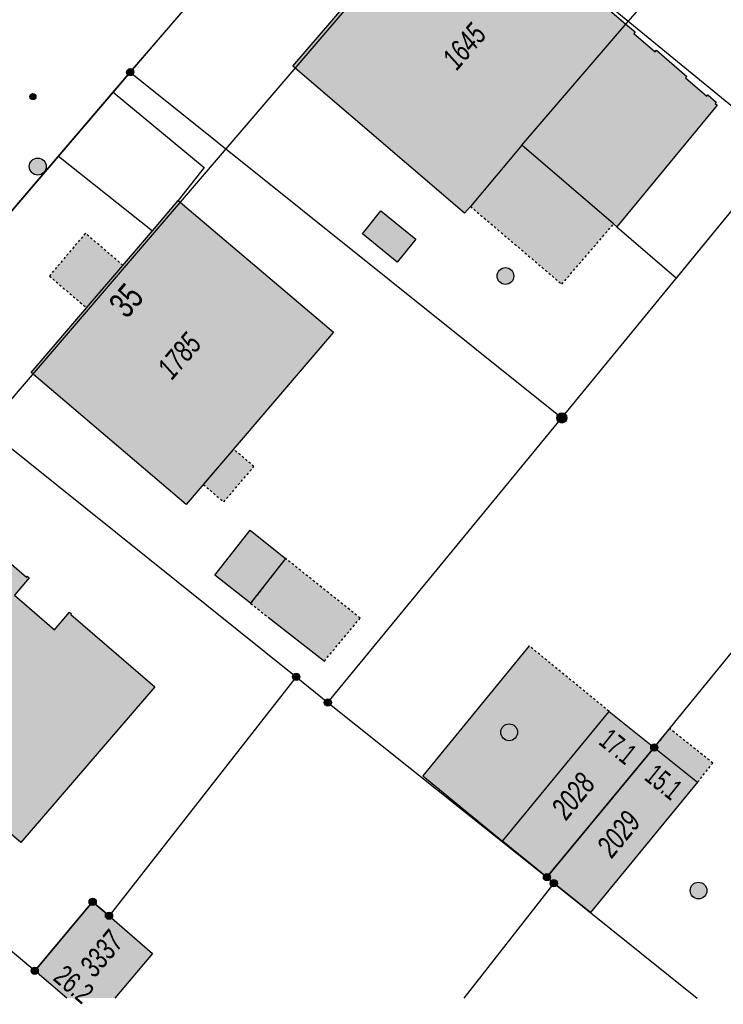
# Model space of a CAD drawing. Header units: metres. Extents: x 2695751 to 2696029, y 1260877 to 1261206.
# Tile 33 of 70: x 2695928 to 2695959, y 1260882 to 1260926. Entities that reach past the tile are written whole.
import ezdxf

# ---------------------------------------------------------------- set-up
doc = ezdxf.new("R2010")
doc.units = ezdxf.units.M
doc.header["$LTSCALE"] = 0.1
doc.linetypes.add('AUSGEZOGEN', pattern=[0])
doc.linetypes.add('VERDECKT2_S2', pattern=[0.36, 0.2, -0.16])
for name, color, linetype in [('Aménagement du territoire_Ligne de distance', 7, 'AUSGEZOGEN'), ('Limites de bien-fonds', 7, 'AUSGEZOGEN'), ('Mensuration officielle_Lignes (Couverture du sol)', 7, 'AUSGEZOGEN'), ('Mensuration officielle_Lignes (Objets divers)', 7, 'AUSGEZOGEN'), ("Mensuration officielle_N° d'assurance", 7, 'AUSGEZOGEN'), ('Mensuration officielle_N° de bâtiment', 7, 'AUSGEZOGEN'), ('Mensuration officielle_Surface (Objets divers)', 7, 'AUSGEZOGEN'), ('Mensuration officielle_Surfaces de bâtiments (Couverture du sol)', 7, 'AUSGEZOGEN'), ('Mensuration officielle_Surfaces de bâtiments (Objets divers)', 7, 'AUSGEZOGEN'), ('Points fixes EU', 255, 'AUSGEZOGEN'), ('Points fixes mensuration officielle', 255, 'AUSGEZOGEN'), ('Réseau AEW', 8, 'AUSGEZOGEN')]:
    doc.layers.add(name, color=color, linetype=linetype)
doc.styles.add('ARIAL', font='arial.ttf')

msp = doc.modelspace()

# ---------------------------------------------------------------- hatches: boundary and pattern name
at = {"layer": 'Mensuration officielle_Surfaces de bâtiments (Couverture du sol)', "true_color": 0xd2d2d2, "transparency": 33554687}
for points in [[(2695954.875, 1260925.907), (2695947.236, 1260932.465), (2695939.99, 1260924.03), (2695947.664, 1260917.461), (2695947.922, 1260917.766), (2695950.228, 1260920.495), (2695954.32, 1260916.979), (2695954.472, 1260916.849), (2695958.95, 1260922.287), (2695958.859, 1260922.365), (2695958.905, 1260922.418), (2695958.526, 1260922.744), (2695958.48, 1260922.691), (2695957.532, 1260923.505), (2695957.591, 1260923.574), (2695956.233, 1260924.74), (2695956.175, 1260924.672), (2695955.219, 1260925.492), (2695955.278, 1260925.561)], [(2695935.233, 1260904.444), (2695941.805, 1260912.14), (2695934.874, 1260918.025), (2695933.724, 1260916.679), (2695928.308, 1260910.343)], [(2695943.099, 1260916.543), (2695944.653, 1260915.278), (2695945.48, 1260916.294), (2695943.926, 1260917.559)], [(2695923.534, 1260904.612), (2695918.095, 1260898.261), (2695917.835, 1260897.957), (2695927.836, 1260889.336), (2695933.825, 1260896.284), (2695930.069, 1260899.523), (2695930.101, 1260899.56), (2695930.018, 1260899.633), (2695929.338, 1260898.844), (2695927.551, 1260900.385), (2695928.216, 1260901.157), (2695928.125, 1260901.235), (2695928.092, 1260901.198), (2695923.788, 1260904.908)], [(2695938.079, 1260903.298), (2695936.507, 1260901.277), (2695938.108, 1260900.025), (2695939.665, 1260902.03)], [(2695951.345, 1260887.779), (2695956.14, 1260893.58), (2695954.117, 1260895.196), (2695949.356, 1260889.393)], [(2695951.345, 1260887.779), (2695951.65, 1260887.51), (2695953.292, 1260886.201), (2695958.076, 1260892.032), (2695956.14, 1260893.58)], [(2695929.894, 1260882.381), (2695932.044, 1260882.381), (2695933.719, 1260884.379), (2695931.78, 1260886.06), (2695931.05, 1260886.68), (2695928.46, 1260883.6)]]:
    msp.add_hatch(color=254, dxfattribs=at).paths.add_polyline_path(points)
at = {"layer": 'Mensuration officielle_Surfaces de bâtiments (Objets divers)', "true_color": 0xebebeb, "transparency": 33554687}
for points in [[(2695947.922, 1260917.766), (2695952.007, 1260914.287), (2695954.32, 1260916.979), (2695950.228, 1260920.495)], [(2695930.776, 1260913.231), (2695932.399, 1260915.13), (2695930.724, 1260916.562), (2695929.115, 1260914.651)], [(2695937.344, 1260906.915), (2695935.993, 1260905.334), (2695936.906, 1260904.556), (2695938.257, 1260906.137)], [(2695938.108, 1260900.025), (2695938.888, 1260899.399), (2695941.401, 1260897.442), (2695943, 1260899.364), (2695939.665, 1260902.03)], [(2695945.796, 1260892.314), (2695949.356, 1260889.393), (2695954.117, 1260895.196), (2695950.557, 1260898.117)], [(2695956.14, 1260893.58), (2695958.076, 1260892.032), (2695958.756, 1260892.883), (2695956.82, 1260894.431)]]:
    msp.add_hatch(color=7, dxfattribs=at).paths.add_polyline_path(points)
at = {"layer": 'Points fixes EU', "transparency": 33554687}
for color, points in [(253, [(2695928.841, 1260919.833), (2695928.778, 1260919.877), (2695928.708, 1260919.907), (2695928.633, 1260919.922), (2695928.556, 1260919.922), (2695928.481, 1260919.906), (2695928.411, 1260919.876), (2695928.348, 1260919.832), (2695928.295, 1260919.776), (2695928.255, 1260919.711), (2695928.228, 1260919.639), (2695928.217, 1260919.564), (2695928.221, 1260919.487), (2695928.24, 1260919.413), (2695928.274, 1260919.344), (2695928.321, 1260919.283), (2695928.379, 1260919.234), (2695928.446, 1260919.197), (2695928.52, 1260919.174), (2695928.596, 1260919.166), (2695928.672, 1260919.174), (2695928.745, 1260919.197), (2695928.812, 1260919.234), (2695928.87, 1260919.284), (2695928.917, 1260919.345), (2695928.951, 1260919.414), (2695928.97, 1260919.488), (2695928.974, 1260919.565), (2695928.962, 1260919.641), (2695928.935, 1260919.712), (2695928.894, 1260919.777)]), (7, [(2695949.864, 1260914.652), (2695949.856, 1260914.727), (2695949.834, 1260914.8), (2695949.797, 1260914.866), (2695949.747, 1260914.923), (2695949.687, 1260914.97), (2695949.619, 1260915.003), (2695949.546, 1260915.022), (2695949.47, 1260915.026), (2695949.395, 1260915.015), (2695949.324, 1260914.988), (2695949.259, 1260914.948), (2695949.204, 1260914.896), (2695949.161, 1260914.834), (2695949.131, 1260914.764), (2695949.116, 1260914.69), (2695949.116, 1260914.614), (2695949.131, 1260914.539), (2695949.161, 1260914.47), (2695949.204, 1260914.407), (2695949.259, 1260914.355), (2695949.324, 1260914.315), (2695949.395, 1260914.289), (2695949.47, 1260914.277), (2695949.546, 1260914.281), (2695949.619, 1260914.3), (2695949.687, 1260914.333), (2695949.747, 1260914.38), (2695949.797, 1260914.437), (2695949.834, 1260914.504), (2695949.856, 1260914.576)]), (7, [(2695949.895, 1260894.551), (2695949.832, 1260894.593), (2695949.761, 1260894.621), (2695949.686, 1260894.634), (2695949.61, 1260894.632), (2695949.537, 1260894.614), (2695949.468, 1260894.582), (2695949.407, 1260894.537), (2695949.356, 1260894.481), (2695949.318, 1260894.415), (2695949.294, 1260894.343), (2695949.284, 1260894.268), (2695949.29, 1260894.192), (2695949.311, 1260894.12), (2695949.347, 1260894.052), (2695949.395, 1260893.994), (2695949.454, 1260893.946), (2695949.521, 1260893.911), (2695949.594, 1260893.891), (2695949.67, 1260893.885), (2695949.745, 1260893.895), (2695949.817, 1260893.92), (2695949.882, 1260893.958), (2695949.938, 1260894.01), (2695949.983, 1260894.071), (2695950.014, 1260894.14), (2695950.031, 1260894.214), (2695950.033, 1260894.29), (2695950.019, 1260894.364), (2695949.991, 1260894.435), (2695949.949, 1260894.498)]), (7, [(2695958.355, 1260887.474), (2695958.292, 1260887.516), (2695958.222, 1260887.544), (2695958.147, 1260887.558), (2695958.071, 1260887.556), (2695957.997, 1260887.539), (2695957.928, 1260887.507), (2695957.867, 1260887.462), (2695957.816, 1260887.406), (2695957.778, 1260887.341), (2695957.753, 1260887.269), (2695957.743, 1260887.194), (2695957.749, 1260887.118), (2695957.77, 1260887.045), (2695957.805, 1260886.978), (2695957.853, 1260886.919), (2695957.912, 1260886.871), (2695957.979, 1260886.836), (2695958.052, 1260886.815), (2695958.127, 1260886.809), (2695958.203, 1260886.819), (2695958.274, 1260886.843), (2695958.34, 1260886.881), (2695958.396, 1260886.932), (2695958.441, 1260886.993), (2695958.473, 1260887.062), (2695958.49, 1260887.136), (2695958.492, 1260887.212), (2695958.479, 1260887.287), (2695958.451, 1260887.357), (2695958.409, 1260887.421)])]:
    msp.add_hatch(color=color, dxfattribs=at).paths.add_polyline_path(points)
at = {"layer": 'Points fixes mensuration officielle', "transparency": 33554687}
for points in [[(2695932.892, 1260923.76), (2695932.889, 1260923.793), (2695932.879, 1260923.824), (2695932.863, 1260923.853), (2695932.842, 1260923.878), (2695932.816, 1260923.898), (2695932.786, 1260923.912), (2695932.755, 1260923.921), (2695932.722, 1260923.922), (2695932.689, 1260923.917), (2695932.658, 1260923.906), (2695932.631, 1260923.889), (2695932.607, 1260923.866), (2695932.588, 1260923.839), (2695932.575, 1260923.809), (2695932.568, 1260923.776), (2695932.568, 1260923.744), (2695932.575, 1260923.711), (2695932.588, 1260923.681), (2695932.607, 1260923.654), (2695932.631, 1260923.631), (2695932.658, 1260923.614), (2695932.689, 1260923.603), (2695932.722, 1260923.598), (2695932.755, 1260923.599), (2695932.786, 1260923.608), (2695932.816, 1260923.622), (2695932.842, 1260923.642), (2695932.863, 1260923.667), (2695932.879, 1260923.696), (2695932.889, 1260923.727)], [(2695952.237, 1260908.31), (2695952.233, 1260908.356), (2695952.219, 1260908.4), (2695952.197, 1260908.44), (2695952.167, 1260908.475), (2695952.13, 1260908.503), (2695952.089, 1260908.523), (2695952.044, 1260908.535), (2695951.998, 1260908.537), (2695951.953, 1260908.53), (2695951.91, 1260908.514), (2695951.871, 1260908.49), (2695951.837, 1260908.458), (2695951.811, 1260908.42), (2695951.793, 1260908.378), (2695951.784, 1260908.333), (2695951.784, 1260908.287), (2695951.793, 1260908.242), (2695951.811, 1260908.2), (2695951.837, 1260908.162), (2695951.871, 1260908.13), (2695951.91, 1260908.106), (2695951.953, 1260908.09), (2695951.998, 1260908.083), (2695952.044, 1260908.085), (2695952.089, 1260908.097), (2695952.13, 1260908.117), (2695952.167, 1260908.145), (2695952.197, 1260908.18), (2695952.219, 1260908.22), (2695952.233, 1260908.264)], [(2695940.302, 1260896.74), (2695940.299, 1260896.773), (2695940.289, 1260896.804), (2695940.273, 1260896.833), (2695940.252, 1260896.858), (2695940.226, 1260896.878), (2695940.196, 1260896.892), (2695940.165, 1260896.901), (2695940.132, 1260896.902), (2695940.099, 1260896.897), (2695940.068, 1260896.886), (2695940.041, 1260896.869), (2695940.017, 1260896.846), (2695939.998, 1260896.819), (2695939.985, 1260896.789), (2695939.978, 1260896.756), (2695939.978, 1260896.724), (2695939.985, 1260896.691), (2695939.998, 1260896.661), (2695940.017, 1260896.634), (2695940.041, 1260896.611), (2695940.068, 1260896.594), (2695940.099, 1260896.583), (2695940.132, 1260896.578), (2695940.165, 1260896.579), (2695940.196, 1260896.588), (2695940.226, 1260896.602), (2695940.252, 1260896.622), (2695940.273, 1260896.647), (2695940.289, 1260896.676), (2695940.299, 1260896.707)], [(2695941.722, 1260895.59), (2695941.719, 1260895.623), (2695941.709, 1260895.654), (2695941.693, 1260895.683), (2695941.672, 1260895.708), (2695941.646, 1260895.728), (2695941.616, 1260895.742), (2695941.585, 1260895.751), (2695941.552, 1260895.752), (2695941.519, 1260895.747), (2695941.488, 1260895.736), (2695941.461, 1260895.719), (2695941.437, 1260895.696), (2695941.418, 1260895.669), (2695941.405, 1260895.639), (2695941.398, 1260895.606), (2695941.398, 1260895.574), (2695941.405, 1260895.541), (2695941.418, 1260895.511), (2695941.437, 1260895.484), (2695941.461, 1260895.461), (2695941.488, 1260895.444), (2695941.519, 1260895.433), (2695941.552, 1260895.428), (2695941.585, 1260895.429), (2695941.616, 1260895.438), (2695941.646, 1260895.452), (2695941.672, 1260895.472), (2695941.693, 1260895.497), (2695941.709, 1260895.526), (2695941.719, 1260895.557)], [(2695956.302, 1260893.58), (2695956.299, 1260893.613), (2695956.289, 1260893.644), (2695956.273, 1260893.673), (2695956.252, 1260893.698), (2695956.226, 1260893.718), (2695956.196, 1260893.732), (2695956.165, 1260893.741), (2695956.132, 1260893.742), (2695956.099, 1260893.737), (2695956.068, 1260893.726), (2695956.041, 1260893.709), (2695956.017, 1260893.686), (2695955.998, 1260893.659), (2695955.985, 1260893.629), (2695955.978, 1260893.596), (2695955.978, 1260893.564), (2695955.985, 1260893.531), (2695955.998, 1260893.501), (2695956.017, 1260893.474), (2695956.041, 1260893.451), (2695956.068, 1260893.434), (2695956.099, 1260893.423), (2695956.132, 1260893.418), (2695956.165, 1260893.419), (2695956.196, 1260893.428), (2695956.226, 1260893.442), (2695956.252, 1260893.462), (2695956.273, 1260893.487), (2695956.289, 1260893.516), (2695956.299, 1260893.547)], [(2695951.507, 1260887.779), (2695951.504, 1260887.812), (2695951.494, 1260887.843), (2695951.478, 1260887.872), (2695951.457, 1260887.897), (2695951.431, 1260887.917), (2695951.401, 1260887.931), (2695951.37, 1260887.94), (2695951.337, 1260887.941), (2695951.304, 1260887.936), (2695951.273, 1260887.925), (2695951.246, 1260887.908), (2695951.222, 1260887.885), (2695951.203, 1260887.858), (2695951.19, 1260887.828), (2695951.183, 1260887.795), (2695951.183, 1260887.763), (2695951.19, 1260887.73), (2695951.203, 1260887.7), (2695951.222, 1260887.673), (2695951.246, 1260887.65), (2695951.273, 1260887.633), (2695951.304, 1260887.622), (2695951.337, 1260887.617), (2695951.37, 1260887.618), (2695951.401, 1260887.627), (2695951.431, 1260887.641), (2695951.457, 1260887.661), (2695951.478, 1260887.686), (2695951.494, 1260887.715), (2695951.504, 1260887.746)], [(2695951.812, 1260887.51), (2695951.809, 1260887.543), (2695951.799, 1260887.574), (2695951.783, 1260887.603), (2695951.762, 1260887.628), (2695951.736, 1260887.648), (2695951.706, 1260887.662), (2695951.675, 1260887.671), (2695951.642, 1260887.672), (2695951.609, 1260887.667), (2695951.578, 1260887.656), (2695951.551, 1260887.639), (2695951.527, 1260887.616), (2695951.508, 1260887.589), (2695951.495, 1260887.559), (2695951.488, 1260887.526), (2695951.488, 1260887.494), (2695951.495, 1260887.461), (2695951.508, 1260887.431), (2695951.527, 1260887.404), (2695951.551, 1260887.381), (2695951.578, 1260887.364), (2695951.609, 1260887.353), (2695951.642, 1260887.348), (2695951.675, 1260887.349), (2695951.706, 1260887.358), (2695951.736, 1260887.372), (2695951.762, 1260887.392), (2695951.783, 1260887.417), (2695951.799, 1260887.446), (2695951.809, 1260887.477)], [(2695931.212, 1260886.68), (2695931.209, 1260886.713), (2695931.199, 1260886.744), (2695931.183, 1260886.773), (2695931.162, 1260886.798), (2695931.136, 1260886.818), (2695931.106, 1260886.832), (2695931.075, 1260886.841), (2695931.042, 1260886.842), (2695931.009, 1260886.837), (2695930.978, 1260886.826), (2695930.951, 1260886.809), (2695930.927, 1260886.786), (2695930.908, 1260886.759), (2695930.895, 1260886.729), (2695930.888, 1260886.696), (2695930.888, 1260886.664), (2695930.895, 1260886.631), (2695930.908, 1260886.601), (2695930.927, 1260886.574), (2695930.951, 1260886.551), (2695930.978, 1260886.534), (2695931.009, 1260886.523), (2695931.042, 1260886.518), (2695931.075, 1260886.519), (2695931.106, 1260886.528), (2695931.136, 1260886.542), (2695931.162, 1260886.562), (2695931.183, 1260886.587), (2695931.199, 1260886.616), (2695931.209, 1260886.647)], [(2695931.942, 1260886.06), (2695931.939, 1260886.093), (2695931.929, 1260886.124), (2695931.913, 1260886.153), (2695931.892, 1260886.178), (2695931.866, 1260886.198), (2695931.836, 1260886.212), (2695931.805, 1260886.221), (2695931.772, 1260886.222), (2695931.739, 1260886.217), (2695931.708, 1260886.206), (2695931.681, 1260886.189), (2695931.657, 1260886.166), (2695931.638, 1260886.139), (2695931.625, 1260886.109), (2695931.618, 1260886.076), (2695931.618, 1260886.044), (2695931.625, 1260886.011), (2695931.638, 1260885.981), (2695931.657, 1260885.954), (2695931.681, 1260885.931), (2695931.708, 1260885.914), (2695931.739, 1260885.903), (2695931.772, 1260885.898), (2695931.805, 1260885.899), (2695931.836, 1260885.908), (2695931.866, 1260885.922), (2695931.892, 1260885.942), (2695931.913, 1260885.967), (2695931.929, 1260885.996), (2695931.939, 1260886.027)], [(2695928.622, 1260883.6), (2695928.619, 1260883.633), (2695928.609, 1260883.664), (2695928.593, 1260883.693), (2695928.572, 1260883.718), (2695928.546, 1260883.738), (2695928.516, 1260883.752), (2695928.485, 1260883.761), (2695928.452, 1260883.762), (2695928.419, 1260883.757), (2695928.388, 1260883.746), (2695928.361, 1260883.729), (2695928.337, 1260883.706), (2695928.318, 1260883.679), (2695928.305, 1260883.649), (2695928.298, 1260883.616), (2695928.298, 1260883.584), (2695928.305, 1260883.551), (2695928.318, 1260883.521), (2695928.337, 1260883.494), (2695928.361, 1260883.471), (2695928.388, 1260883.454), (2695928.419, 1260883.443), (2695928.452, 1260883.438), (2695928.485, 1260883.439), (2695928.516, 1260883.448), (2695928.546, 1260883.462), (2695928.572, 1260883.482), (2695928.593, 1260883.507), (2695928.609, 1260883.536), (2695928.619, 1260883.567)]]:
    msp.add_hatch(color=7, dxfattribs=at).paths.add_polyline_path(points)
at = {"layer": 'Réseau AEW', "transparency": 33554687}
msp.add_hatch(color=1, dxfattribs=at).paths.add_polyline_path([(2695928.244, 1260922.675), (2695928.244, 1260922.661), (2695928.246, 1260922.647), (2695928.25, 1260922.634), (2695928.255, 1260922.621), (2695928.261, 1260922.608), (2695928.268, 1260922.596), (2695928.277, 1260922.585), (2695928.286, 1260922.575), (2695928.297, 1260922.566), (2695928.308, 1260922.558), (2695928.32, 1260922.552), (2695928.333, 1260922.546), (2695928.347, 1260922.542), (2695928.36, 1260922.539), (2695928.374, 1260922.538), (2695928.388, 1260922.538), (2695928.402, 1260922.539), (2695928.415, 1260922.542), (2695928.429, 1260922.546), (2695928.442, 1260922.552), (2695928.454, 1260922.558), (2695928.465, 1260922.566), (2695928.476, 1260922.575), (2695928.485, 1260922.585), (2695928.494, 1260922.596), (2695928.501, 1260922.608), (2695928.507, 1260922.621), (2695928.512, 1260922.634), (2695928.516, 1260922.647), (2695928.518, 1260922.661), (2695928.518, 1260922.675), (2695928.518, 1260922.689), (2695928.516, 1260922.703), (2695928.512, 1260922.716), (2695928.507, 1260922.729), (2695928.501, 1260922.742), (2695928.494, 1260922.754), (2695928.485, 1260922.765), (2695928.476, 1260922.775), (2695928.465, 1260922.784), (2695928.454, 1260922.792), (2695928.442, 1260922.798), (2695928.429, 1260922.804), (2695928.415, 1260922.808), (2695928.402, 1260922.811), (2695928.388, 1260922.812), (2695928.374, 1260922.812), (2695928.36, 1260922.811), (2695928.347, 1260922.808), (2695928.333, 1260922.804), (2695928.32, 1260922.798), (2695928.308, 1260922.792), (2695928.297, 1260922.784), (2695928.286, 1260922.775), (2695928.277, 1260922.765), (2695928.268, 1260922.754), (2695928.261, 1260922.742), (2695928.255, 1260922.729), (2695928.25, 1260922.716), (2695928.246, 1260922.703), (2695928.244, 1260922.689)])

# ---------------------------------------------------------------- linework, layer by layer
at = {"layer": 'Aménagement du territoire_Ligne de distance', "color": 7, "linetype": 'AUSGEZOGEN', "transparency": 33554687}
msp.add_lwpolyline([(2696008.304, 1260882.381), (2695998.35, 1260890.53), (2695947.27, 1260932.35), (2695926.54, 1260908.15), (2695905.69, 1260883.84), (2695907.543, 1260882.381)], dxfattribs=at)
at = {"layer": 'Limites de bien-fonds', "color": 7, "linetype": 'AUSGEZOGEN', "transparency": 33554687}
for p, q in [((2695932.73, 1260923.76), (2695943.15, 1260935.93)), ((2695952.01, 1260908.31), (2695964.79, 1260923.91)), ((2695922.03, 1260911.25), (2695932.73, 1260923.76)), ((2695932.73, 1260923.76), (2695952.01, 1260908.31)), ((2695922.03, 1260911.25), (2695940.14, 1260896.74)), ((2695941.56, 1260895.59), (2695952.01, 1260908.31)), ((2695940.14, 1260896.74), (2695941.56, 1260895.59)), ((2695941.56, 1260895.59), (2695951.345, 1260887.779)), ((2695951.65, 1260887.51), (2695947.634, 1260882.381)), ((2695951.345, 1260887.779), (2695951.65, 1260887.51)), ((2695951.65, 1260887.51), (2695958.05, 1260882.381))]:
    msp.add_line(p, q, dxfattribs=at)
for points in [[(2695951.345, 1260887.779), (2695956.14, 1260893.58), (2695965.72, 1260905.335), (2695971.59, 1260912.51), (2695974.47, 1260916.03)], [(2695940.14, 1260896.74), (2695931.78, 1260886.06), (2695931.05, 1260886.68), (2695928.46, 1260883.6), (2695927.38, 1260884.51)]]:
    msp.add_lwpolyline(points, dxfattribs=at)
at = {"layer": 'Mensuration officielle_Lignes (Couverture du sol)', "color": 7, "linetype": 'AUSGEZOGEN', "transparency": 33554687}
for p, q in [((2695954.875, 1260925.907), (2695957.962, 1260929.49)), ((2695931.966, 1260922.867), (2695929.523, 1260920.01)), ((2695929.523, 1260920.01), (2695933.724, 1260916.679)), ((2695933.724, 1260916.679), (2695934.874, 1260918.025)), ((2695956.14, 1260893.58), (2695951.345, 1260887.779))]:
    msp.add_line(p, q, dxfattribs=at)
for points in [[(2695943.15, 1260935.93), (2695932.73, 1260923.76), (2695931.966, 1260922.867)], [(2695954.472, 1260916.849), (2695954.32, 1260916.979), (2695950.228, 1260920.495), (2695947.922, 1260917.766), (2695947.664, 1260917.461), (2695939.99, 1260924.03), (2695947.236, 1260932.465), (2695954.875, 1260925.907)], [(2695954.875, 1260925.907), (2695955.278, 1260925.561), (2695955.219, 1260925.492), (2695956.175, 1260924.672), (2695956.233, 1260924.74), (2695957.591, 1260923.574), (2695957.532, 1260923.505), (2695958.48, 1260922.691), (2695958.526, 1260922.744), (2695958.905, 1260922.418), (2695958.859, 1260922.365), (2695958.95, 1260922.287), (2695954.472, 1260916.849)], [(2695954.472, 1260916.849), (2695957.133, 1260914.563), (2695964.79, 1260923.91)], [(2695931.966, 1260922.867), (2695936.038, 1260919.502), (2695934.874, 1260918.025)], [(2695929.523, 1260920.01), (2695922.03, 1260911.25), (2695919.768, 1260908.615)], [(2695934.874, 1260918.025), (2695941.805, 1260912.14), (2695935.233, 1260904.444)], [(2695935.233, 1260904.444), (2695928.308, 1260910.343), (2695933.724, 1260916.679)], [(2695923.534, 1260904.612), (2695923.788, 1260904.908), (2695928.092, 1260901.198), (2695928.125, 1260901.235), (2695928.216, 1260901.157), (2695927.551, 1260900.385), (2695929.338, 1260898.844), (2695930.018, 1260899.633), (2695930.101, 1260899.56), (2695930.069, 1260899.523), (2695933.825, 1260896.284), (2695927.836, 1260889.336), (2695917.835, 1260897.957), (2695918.095, 1260898.261)], [(2695951.345, 1260887.779), (2695949.356, 1260889.393), (2695954.117, 1260895.196), (2695956.14, 1260893.58)], [(2695956.14, 1260893.58), (2695958.076, 1260892.032), (2695953.292, 1260886.201), (2695951.65, 1260887.51), (2695951.345, 1260887.779)], [(2695929.894, 1260882.381), (2695928.46, 1260883.6), (2695931.05, 1260886.68), (2695931.78, 1260886.06), (2695933.719, 1260884.379), (2695932.044, 1260882.381)]]:
    msp.add_lwpolyline(points, dxfattribs=at)
for points in [[(2695943.099, 1260916.543), (2695943.926, 1260917.559), (2695945.48, 1260916.294), (2695944.653, 1260915.278), (2695943.099, 1260916.543)], [(2695938.079, 1260903.298), (2695939.665, 1260902.03), (2695938.108, 1260900.025), (2695936.507, 1260901.277), (2695938.079, 1260903.298)]]:
    msp.add_lwpolyline(points, close=True, dxfattribs=at)
at = {"layer": 'Mensuration officielle_Lignes (Objets divers)', "color": 7, "linetype": 'AUSGEZOGEN', "transparency": 33554687}
msp.add_line((2695950.228, 1260920.495), (2695954.875, 1260925.907), dxfattribs=at)
at = {"layer": 'Mensuration officielle_Surface (Objets divers)', "color": 7, "linetype": 'AUSGEZOGEN', "transparency": 33554687}
for p, q in [((2695930.776, 1260913.231), (2695932.399, 1260915.13)), ((2695937.344, 1260906.915), (2695935.993, 1260905.334)), ((2695938.888, 1260899.399), (2695941.401, 1260897.442)), ((2695950.557, 1260898.117), (2695945.796, 1260892.314)), ((2695956.14, 1260893.58), (2695958.076, 1260892.032))]:
    msp.add_line(p, q, dxfattribs=at)
at = {"layer": 'Mensuration officielle_Surface (Objets divers)', "color": 7, "linetype": 'VERDECKT2_S2', "transparency": 33554687}
for p, q in [((2695938.108, 1260900.025), (2695938.888, 1260899.399)), ((2695954.117, 1260895.196), (2695950.557, 1260898.117))]:
    msp.add_line(p, q, dxfattribs=at)
at = {"layer": 'Mensuration officielle_Surface (Objets divers)', "color": 7, "linetype": 'AUSGEZOGEN', "transparency": 33554687}
for points in [[(2695954.32, 1260916.979), (2695950.228, 1260920.495), (2695947.922, 1260917.766)], [(2695945.796, 1260892.314), (2695949.356, 1260889.393), (2695954.117, 1260895.196)]]:
    msp.add_lwpolyline(points, dxfattribs=at)
at = {"layer": 'Mensuration officielle_Surface (Objets divers)', "color": 7, "linetype": 'VERDECKT2_S2', "transparency": 33554687}
for points in [[(2695947.922, 1260917.766), (2695952.007, 1260914.287), (2695954.32, 1260916.979)], [(2695932.399, 1260915.13), (2695930.724, 1260916.562), (2695929.115, 1260914.651), (2695930.776, 1260913.231)], [(2695935.993, 1260905.334), (2695936.906, 1260904.556), (2695938.257, 1260906.137), (2695937.344, 1260906.915)], [(2695941.401, 1260897.442), (2695943, 1260899.364), (2695939.665, 1260902.03), (2695938.108, 1260900.025)], [(2695958.076, 1260892.032), (2695958.756, 1260892.883), (2695956.82, 1260894.431), (2695956.14, 1260893.58)]]:
    msp.add_lwpolyline(points, dxfattribs=at)
at = {"layer": 'Points fixes EU', "transparency": 33554687}
for centre, radius in [((2695928.595, 1260919.545), 0.379), ((2695949.489, 1260914.652), 0.375), ((2695949.659, 1260894.26), 0.375), ((2695958.118, 1260887.184), 0.375)]:
    msp.add_circle(centre, radius, dxfattribs=at)
at = {"layer": 'Points fixes mensuration officielle', "color": 7, "transparency": 33554687}
for centre, radius in [((2695932.73, 1260923.76), 0.162), ((2695952.01, 1260908.31), 0.227), ((2695940.14, 1260896.74), 0.162), ((2695941.56, 1260895.59), 0.162), ((2695956.14, 1260893.58), 0.162), ((2695951.345, 1260887.779), 0.162), ((2695951.65, 1260887.51), 0.162), ((2695931.05, 1260886.68), 0.162), ((2695931.78, 1260886.06), 0.162), ((2695928.46, 1260883.6), 0.162)]:
    msp.add_circle(centre, radius, dxfattribs=at)
at = {"layer": 'Réseau AEW', "color": 1, "transparency": 33554687}
msp.add_circle((2695928.381, 1260922.675), 0.137, dxfattribs=at)

# ---------------------------------------------------------------- texts
at = {"layer": "Mensuration officielle_N° d'assurance", "color": 7, "transparency": 33554687, "char_height": 0.96842, "attachment_point": 5, "style": 'ARIAL'}
for s, insert, width, rotation in [('\\A1;{\\fArial|i1|b0;\\H0.968418;\\W0.700000;\\C7;1645}\\P', (2695947.643, 1260924.912), 2.45636, 49.3362), ('\\A1;{\\fArial|i1|b0;\\H0.968418;\\W0.700000;\\C7;1785}\\P', (2695934.916, 1260911.083), 2.45636, 49.5045), ('\\A1;{\\fArial|i1|b0;\\H0.968418;\\W0.700000;\\C7;2028}\\P', (2695952.513, 1260891.412), 2.46457, 50.6331), ('\\A1;{\\fArial|i1|b0;\\H0.968418;\\W0.700000;\\C7;2029}\\P', (2695954.548, 1260889.713), 2.46457, 50.6331), ('\\A1;{\\fArial|i1|b0;\\H0.968418;\\W0.700000;\\C7;3337}\\P', (2695931.445, 1260884.357), 2.46457, 50.0292)]:
    msp.add_mtext(s, dxfattribs=dict(at, insert=insert, width=width, rotation=rotation))
at = {"layer": 'Mensuration officielle_N° de bâtiment', "color": 7, "transparency": 33554687, "style": 'ARIAL'}
for s, insert, char_height, width, attachment_point, rotation in [('\\W0.70;35', (2695932.101, 1260913.94), 1.1621, 1.68109, 2, 49.4784), ('\\W0.63;17.1', (2695954.81, 1260893.99), 0.92968, 1.96781, 2, 321.381), ('\\W0.63;15.1', (2695956.853, 1260892.399), 0.92968, 1.96781, 2, 321.3558), ('\\W0.70;26.2', (2695929.901, 1260882.632), 0.92968, 2.10446, 8, 319.6215)]:
    msp.add_mtext(s, dxfattribs=dict(at, insert=insert, char_height=char_height, width=width, attachment_point=attachment_point, rotation=rotation))

doc.saveas('drawing.dxf')
